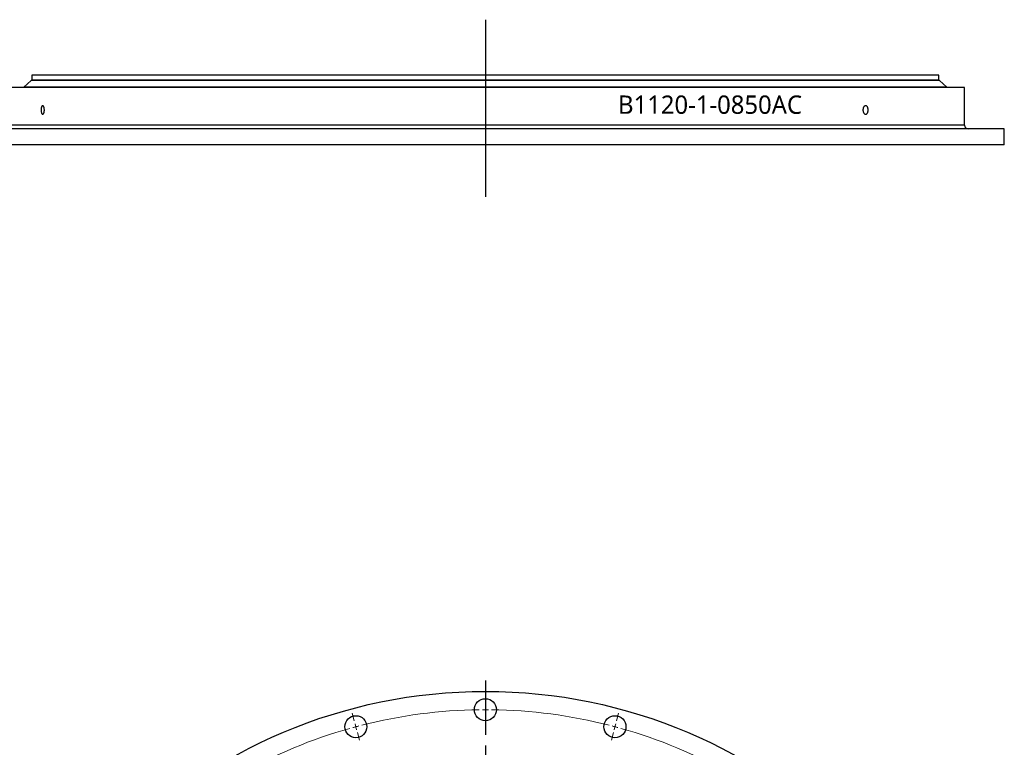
# Model space of a CAD drawing. Header units: millimetres. Extents: x 264 to 4141, y 5360 to 8860.
# Tile 4 of 13: x 916 to 1723, y 6570 to 7165. Entities that reach past the tile are written whole.
import ezdxf

# ---------------------------------------------------------------- set-up
doc = ezdxf.new("R2010")
doc.units = ezdxf.units.MM
doc.header["$LTSCALE"] = 20
doc.linetypes.add('CENTER', pattern=[10.16, 6.35, -1.27, 1.27, -1.27])

msp = doc.modelspace()

# ---------------------------------------------------------------- linework, layer by layer
at = {"lineweight": 25}
for p, q in [((1297.59, 7165), (1297.59, 7019.96)), ((925.59, 7115.13), (919.59, 7109.73)), ((1669.59, 7115.13), (925.59, 7115.13)), ((926.09, 7119.63), (926.09, 7115.63)), ((1669.09, 7119.63), (926.09, 7119.63)), ((1669.09, 7115.63), (926.09, 7115.63)), ((933.09, 7115.63), (933.09, 7115.13)), ((1662.09, 7115.13), (1662.09, 7115.63)), ((1669.09, 7115.63), (1669.09, 7119.63)), ((1675.59, 7109.73), (1669.59, 7115.13)), ((1690.09, 7109.63), (905.09, 7109.63)), ((1675.59, 7109.73), (919.59, 7109.73)), ((926.09, 7109.73), (926.09, 7109.63)), ((1669.09, 7109.63), (1669.09, 7109.73)), ((1690.09, 7078.63), (1690.09, 7109.63)), ((1722.59, 7075.63), (872.59, 7075.63)), ((1690.09, 7078.63), (905.09, 7078.63)), ((1722.59, 7062.63), (1722.59, 7075.63)), ((1722.59, 7062.63), (872.59, 7062.63))]:
    msp.add_line(p, q, dxfattribs=at)
at = {"linetype": 'CENTER', "ltscale": 0.35}
msp.add_line((1297.59, 6624.22), (1297.59, 5756.44), dxfattribs=at)
at = {"lineweight": 18}
for p, q in [((1297.59, 6605.33), (1297.59, 6611.83)), ((1190.18, 6591.19), (1188.5, 6597.47)), ((1297.59, 6600.33), (1297.59, 6602.83)), ((1297.59, 6600.33), (1297.59, 6597.83)), ((1405, 6591.19), (1406.68, 6597.47)), ((1297.59, 6595.33), (1297.59, 6588.83)), ((1191.48, 6586.36), (1190.83, 6588.78)), ((1191.48, 6586.36), (1192.12, 6583.95)), ((1192.77, 6581.53), (1194.45, 6575.25)), ((1402.41, 6581.53), (1400.73, 6575.25)), ((1403.71, 6586.36), (1403.06, 6583.95)), ((1403.71, 6586.36), (1404.35, 6588.78))]:
    msp.add_line(p, q, dxfattribs=at)
at = {"lineweight": 25}
for centre, radius in [((1297.59, 6190.33), 425), ((1297.59, 6600.33), 9), ((1191.48, 6586.36), 9), ((1403.71, 6586.36), 9)]:
    msp.add_circle(centre, radius, dxfattribs=at)
msp.add_arc((1693.09, 7078.63), 3, 180, 270, dxfattribs=at)
at = {"lineweight": 18}
for start, end in [(90.69873, 104.30127), (90, 90.34936), (89.65064, 90), (75.69873, 89.30127), (105.69873, 119.30127), (105, 105.34936), (104.65064, 105), (75, 75.34936), (74.65064, 75), (60.69873, 74.30127)]:
    msp.add_arc((1297.59, 6190.33), 410, start, end, dxfattribs=at)
at = {"lineweight": 25}
for points in [[(936.32, 7091.13), (936.32, 7090.9), (936.31, 7090.68), (936.28, 7090.23), (936.25, 7090.01), (936.18, 7089.58), (936.14, 7089.38), (936.04, 7089), (935.99, 7088.82), (935.86, 7088.5), (935.79, 7088.35), (935.64, 7088.1), (935.56, 7087.99), (935.4, 7087.81), (935.32, 7087.75), (935.14, 7087.66), (935.06, 7087.63), (934.88, 7087.63), (934.79, 7087.66), (934.62, 7087.75), (934.54, 7087.81), (934.38, 7087.99), (934.3, 7088.1), (934.16, 7088.35), (934.09, 7088.49), (933.97, 7088.82), (933.91, 7089), (933.82, 7089.38), (933.78, 7089.58), (933.71, 7090.01), (933.69, 7090.22), (933.65, 7090.67), (933.64, 7090.9), (933.64, 7091.36), (933.65, 7091.59), (933.69, 7092.04), (933.71, 7092.26), (933.78, 7092.68), (933.82, 7092.89), (933.91, 7093.27), (933.97, 7093.44), (934.09, 7093.77), (934.16, 7093.92), (934.3, 7094.17), (934.38, 7094.28), (934.54, 7094.45), (934.62, 7094.52), (934.79, 7094.61), (934.88, 7094.63), (935.06, 7094.63), (935.14, 7094.61), (935.31, 7094.52), (935.4, 7094.46), (935.56, 7094.28), (935.64, 7094.17), (935.79, 7093.92), (935.86, 7093.77), (935.98, 7093.45), (936.04, 7093.27), (936.14, 7092.89), (936.18, 7092.69), (936.29, 7092.06), (936.32, 7091.6), (936.32, 7091.13)], [(1611.1, 7091.13), (1611.1, 7090.9), (1611.09, 7090.68), (1611.03, 7090.23), (1610.99, 7090.01), (1610.89, 7089.58), (1610.82, 7089.38), (1610.67, 7089), (1610.58, 7088.82), (1610.39, 7088.5), (1610.28, 7088.35), (1610.05, 7088.1), (1609.92, 7087.99), (1609.67, 7087.81), (1609.54, 7087.75), (1609.26, 7087.66), (1609.12, 7087.63), (1608.84, 7087.63), (1608.7, 7087.66), (1608.43, 7087.75), (1608.3, 7087.81), (1608.04, 7087.99), (1607.91, 7088.1), (1607.68, 7088.35), (1607.57, 7088.49), (1607.37, 7088.82), (1607.28, 7089), (1607.13, 7089.38), (1607.06, 7089.58), (1606.95, 7090.01), (1606.91, 7090.22), (1606.85, 7090.67), (1606.84, 7090.9), (1606.84, 7091.36), (1606.85, 7091.59), (1606.91, 7092.04), (1606.95, 7092.26), (1607.06, 7092.68), (1607.12, 7092.89), (1607.28, 7093.27), (1607.37, 7093.44), (1607.57, 7093.77), (1607.68, 7093.92), (1607.91, 7094.17), (1608.03, 7094.28), (1608.29, 7094.45), (1608.43, 7094.52), (1608.7, 7094.61), (1608.84, 7094.63), (1609.12, 7094.63), (1609.26, 7094.61), (1609.53, 7094.52), (1609.67, 7094.46), (1609.92, 7094.28), (1610.05, 7094.17), (1610.28, 7093.92), (1610.38, 7093.77), (1610.58, 7093.45), (1610.67, 7093.27), (1610.82, 7092.89), (1610.89, 7092.69), (1611.04, 7092.06), (1611.1, 7091.6), (1611.1, 7091.13)]]:
    msp.add_open_spline(points, degree=3, knots=[0, 0, 0, 0, 0.03125, 0.03125, 0.0625, 0.0625, 0.09375, 0.09375, 0.125, 0.125, 0.15625, 0.15625, 0.1875, 0.1875, 0.21875, 0.21875, 0.25, 0.25, 0.28125, 0.28125, 0.3125, 0.3125, 0.34375, 0.34375, 0.375, 0.375, 0.40625, 0.40625, 0.4375, 0.4375, 0.46875, 0.46875, 0.5, 0.5, 0.53125, 0.53125, 0.5625, 0.5625, 0.59375, 0.59375, 0.625, 0.625, 0.65625, 0.65625, 0.6875, 0.6875, 0.71875, 0.71875, 0.75, 0.75, 0.78125, 0.78125, 0.8125, 0.8125, 0.84375, 0.84375, 0.875, 0.875, 0.90625, 0.90625, 0.9375, 0.9375, 1, 1, 1, 1], dxfattribs=at)

# ---------------------------------------------------------------- texts
at = {"insert": (1406.21, 7102.98), "char_height": 15, "width": 374.0218, "attachment_point": 1}
msp.add_mtext('{\\fYu Gothic Medium|b0|i0|c0|p0;\\C253;B1120-1-0850AC}', dxfattribs=at)

doc.saveas('drawing.dxf')
